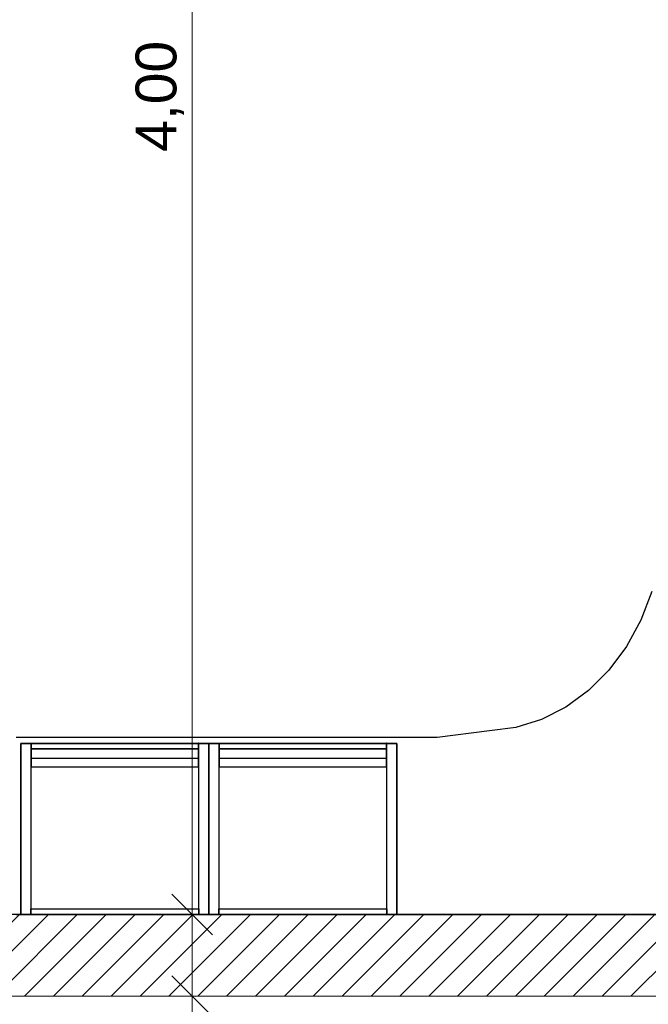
# Model space of a CAD drawing. Header units: millimetres. Extents: x -13189488 to -13176600, y -33161 to -25515.
# Tile 3 of 28: x -13188293 to -13186754, y -31925 to -29512. Entities that reach past the tile are written whole.
import ezdxf

# ---------------------------------------------------------------- set-up
doc = ezdxf.new("R2010")
doc.units = ezdxf.units.MM
doc.header["$MEASUREMENT"] = 0
for name, color, linetype in [('0._RDC (82)_1_0', 7, 'Continuous'), ('0._RDC (82)_1_AAG constr dalles', 7, 'Continuous'), ('0._RDC (82)_1_BQN 2 COTATIONS PC', 7, 'Continuous')]:
    doc.layers.add(name, color=color, linetype=linetype)
doc.styles.add('STYLE_GENERE_1', font='txt')

msp = doc.modelspace()

# ---------------------------------------------------------------- hatches: boundary and pattern name
at = {"layer": '0._RDC (82)_1_0', "linetype": 'Continuous', "lineweight": 0, "true_color": 0x191919}
h = msp.add_hatch(dxfattribs=at)
h.set_pattern_fill('Brique_1_0001', color=250, style=0, pattern_type=2)
h.set_pattern_definition([(45, (-12771109.29, 503849.215), (-35.355339, 35.355339), [])])
h.paths.add_polyline_path([(-13185899.6, -31704.9), (-13189063, -31704.9), (-13189063, -31904.9), (-13185899.6, -31904.9)])

# ---------------------------------------------------------------- linework, layer by layer
at = {"layer": '0._RDC (82)_1_0', "color": 7, "linetype": 'Continuous', "lineweight": 30}
for p, q in [((-13186772.3, -30983.9), (-13186807.7, -31048.6)), ((-13186807.7, -31048.6), (-13186850.7, -31106.5)), ((-13186850.7, -31106.5), (-13186900.5, -31156.1)), ((-13186900.5, -31156.1), (-13186955.8, -31196.6)), ((-13186955.8, -31196.6), (-13187015.5, -31226.9)), ((-13187015.5, -31226.9), (-13187078.3, -31246.4)), ((-13187142.9, -31254.7), (-13187271.5, -31271.3)), ((-13187078.3, -31246.4), (-13187142.9, -31254.7)), ((-13187271.5, -31271.3), (-13188302.4, -31271.3))]:
    msp.add_line(p, q, dxfattribs=at)
at = {"layer": '0._RDC (82)_1_0', "color": 7, "linetype": 'Continuous', "lineweight": 30, "flags": 128}
for points in [[(-13186745.2, -30913.7), (-13186772.3, -30983.9), (-13186807.7, -31048.6), (-13186850.7, -31106.5), (-13186900.5, -31156.1), (-13186955.8, -31196.6), (-13187015.5, -31226.9), (-13187078.3, -31246.4), (-13187142.9, -31254.7), (-13187271.5, -31271.3), (-13188302.4, -31271.3)], [(-13186745.2, -30913.7), (-13186772.3, -30983.9), (-13186807.7, -31048.6), (-13186850.7, -31106.5), (-13186900.5, -31156.1), (-13186955.8, -31196.6), (-13187015.5, -31226.9), (-13187078.3, -31246.4), (-13187142.9, -31254.7), (-13187271.5, -31271.3), (-13188302.4, -31271.3)], [(-13188290.9, -31704.9), (-13188290.9, -31285.6)], [(-13188290.9, -31285.6), (-13188266.5, -31285.6)], [(-13188290.9, -31285.6), (-13188290.9, -31704.9)], [(-13187830.4, -31285.6), (-13188290.9, -31285.6)], [(-13188290.9, -31285.6), (-13188290.9, -31704.9)], [(-13187830.4, -31285.6), (-13188290.9, -31285.6)], [(-13188266.5, -31285.6), (-13188266.5, -31704.9)], [(-13188266.5, -31285.6), (-13188265.3, -31285.6)], [(-13188266.5, -31285.6), (-13188265.3, -31285.6)], [(-13188266.5, -31285.6), (-13188265.3, -31285.6)], [(-13188266.5, -31285.6), (-13188265.3, -31285.6)], [(-13188266.5, -31285.6), (-13188265.3, -31285.6)], [(-13188265.3, -31299.3), (-13188265.3, -31284.9)], [(-13188265.3, -31284.9), (-13187855.9, -31284.9)], [(-13188265.3, -31284.9), (-13188265.3, -31299.3)], [(-13188265.3, -31284.9), (-13187855.9, -31284.9)], [(-13188265.3, -31285.6), (-13188265.3, -31321.7), (-13188265.3, -31343.4)], [(-13188265.3, -31285.6), (-13187855.9, -31285.6)], [(-13188265.3, -31285.6), (-13188265.3, -31321.7), (-13188265.3, -31343.4)], [(-13188265.3, -31285.6), (-13187855.9, -31285.6)], [(-13188265.3, -31285.6), (-13188265.3, -31321.7), (-13188265.3, -31343.4)], [(-13188265.3, -31285.6), (-13187855.9, -31285.6)], [(-13187855.9, -31284.9), (-13187855.9, -31299.3)], [(-13187855.9, -31284.9), (-13187855.9, -31299.3)], [(-13187854.7, -31284.9), (-13187855.9, -31284.9)], [(-13187855.9, -31343.4), (-13187855.9, -31321.7), (-13187855.9, -31285.6)], [(-13187855.9, -31285.6), (-13187854.7, -31285.6)], [(-13187855.9, -31343.4), (-13187855.9, -31321.7), (-13187855.9, -31285.6)], [(-13187855.9, -31285.6), (-13187854.7, -31285.6)], [(-13187855.9, -31285.6), (-13187854.7, -31285.6)], [(-13187855.9, -31285.6), (-13187854.7, -31285.6)], [(-13187855.9, -31343.4), (-13187855.9, -31321.7), (-13187855.9, -31285.6)], [(-13187855.9, -31285.6), (-13187854.7, -31285.6)], [(-13187854.7, -31704.9), (-13187854.7, -31285.6)], [(-13187854.7, -31285.6), (-13187830.4, -31285.6)], [(-13187830.4, -31704.9), (-13187830.4, -31285.6)], [(-13187830.4, -31285.6), (-13187806, -31285.6)], [(-13187830.4, -31285.6), (-13187830.4, -31704.9)], [(-13187369.9, -31285.6), (-13187830.4, -31285.6)], [(-13187830.4, -31285.6), (-13187830.4, -31704.9)], [(-13187369.9, -31285.6), (-13187830.4, -31285.6)], [(-13187830.4, -31704.9), (-13187830.4, -31285.6)], [(-13187830.4, -31704.9), (-13187830.4, -31285.6)], [(-13187830.4, -31285.6), (-13187830.4, -31704.9)], [(-13187806, -31285.6), (-13187806, -31704.9)], [(-13187806, -31285.6), (-13187804.8, -31285.6)], [(-13187806, -31285.6), (-13187804.8, -31285.6)], [(-13187806, -31285.6), (-13187804.8, -31285.6)], [(-13187806, -31285.6), (-13187804.8, -31285.6)], [(-13187806, -31285.6), (-13187804.8, -31285.6)], [(-13187804.8, -31299.3), (-13187804.8, -31284.9)], [(-13187804.8, -31284.9), (-13187395.4, -31284.9)], [(-13187804.8, -31284.9), (-13187804.8, -31299.3)], [(-13187804.8, -31284.9), (-13187395.4, -31284.9)], [(-13187804.8, -31285.6), (-13187804.8, -31321.7), (-13187804.8, -31343.4)], [(-13187804.8, -31285.6), (-13187395.4, -31285.6)], [(-13187804.8, -31285.6), (-13187804.8, -31321.7), (-13187804.8, -31343.4)], [(-13187804.8, -31285.6), (-13187395.4, -31285.6)], [(-13187804.8, -31285.6), (-13187804.8, -31321.7), (-13187804.8, -31343.4)], [(-13187804.8, -31285.6), (-13187395.4, -31285.6)], [(-13187395.4, -31284.9), (-13187395.4, -31299.3)], [(-13187395.4, -31284.9), (-13187395.4, -31299.3)], [(-13187394.2, -31284.9), (-13187395.4, -31284.9)], [(-13187395.4, -31343.4), (-13187395.4, -31321.7), (-13187395.4, -31285.6)], [(-13187395.4, -31285.6), (-13187394.2, -31285.6)], [(-13187395.4, -31343.4), (-13187395.4, -31321.7), (-13187395.4, -31285.6)], [(-13187395.4, -31285.6), (-13187394.2, -31285.6)], [(-13187395.4, -31343.4), (-13187395.4, -31321.7), (-13187395.4, -31285.6)], [(-13187395.4, -31285.6), (-13187394.2, -31285.6)], [(-13187395.4, -31285.6), (-13187394.2, -31285.6)], [(-13187395.4, -31285.6), (-13187394.2, -31285.6)], [(-13187394.2, -31704.9), (-13187394.2, -31285.6)], [(-13187394.2, -31285.6), (-13187369.9, -31285.6)], [(-13187369.9, -31704.9), (-13187369.9, -31285.6)], [(-13187369.9, -31704.9), (-13187369.9, -31285.6)], [(-13187369.9, -31285.6), (-13187369.9, -31704.9)], [(-13187855.9, -31299.3), (-13188265.3, -31299.3)], [(-13188265.3, -31299.3), (-13187855.9, -31299.3)], [(-13187395.4, -31299.3), (-13187804.8, -31299.3)], [(-13187804.8, -31299.3), (-13187395.4, -31299.3)], [(-13188265.3, -31321.7), (-13187855.9, -31321.7)], [(-13188265.3, -31321.7), (-13187855.9, -31321.7)], [(-13188265.3, -31321.7), (-13187855.9, -31321.7)], [(-13187804.8, -31321.7), (-13187395.4, -31321.7)], [(-13187804.8, -31321.7), (-13187395.4, -31321.7)], [(-13187804.8, -31321.7), (-13187395.4, -31321.7)], [(-13188265.3, -31343.4), (-13187855.9, -31343.4)], [(-13188265.3, -31343.4), (-13187855.9, -31343.4)], [(-13188265.3, -31343.4), (-13187855.9, -31343.4)], [(-13187804.8, -31343.4), (-13187395.4, -31343.4)], [(-13187804.8, -31343.4), (-13187395.4, -31343.4)], [(-13187804.8, -31343.4), (-13187395.4, -31343.4)], [(-13188266.5, -31691.1), (-13187854.7, -31691.1)], [(-13188266.5, -31704.9), (-13188266.5, -31691.1)], [(-13187854.7, -31691.1), (-13187854.7, -31704.9)], [(-13187806, -31691.1), (-13187394.2, -31691.1)], [(-13187806, -31704.9), (-13187806, -31691.1)], [(-13187394.2, -31691.1), (-13187394.2, -31704.9)], [(-13185899.6, -31704.9), (-13189063, -31704.9)], [(-13188302.4, -31704.9), (-13186452.7, -31704.9)], [(-13188302.4, -31704.9), (-13186452.7, -31704.9)], [(-13188266.5, -31704.9), (-13188290.9, -31704.9)], [(-13188290.9, -31704.9), (-13187830.4, -31704.9)], [(-13188290.9, -31704.9), (-13187830.4, -31704.9)], [(-13187854.7, -31704.9), (-13188266.5, -31704.9)], [(-13187830.4, -31704.9), (-13187854.7, -31704.9)], [(-13187806, -31704.9), (-13187830.4, -31704.9)], [(-13187830.4, -31704.9), (-13187369.9, -31704.9)], [(-13187830.4, -31704.9), (-13187369.9, -31704.9)], [(-13187394.2, -31704.9), (-13187806, -31704.9)], [(-13187369.9, -31704.9), (-13187394.2, -31704.9)]]:
    msp.add_lwpolyline(points, dxfattribs=at)
at = {"layer": '0._RDC (82)_1_0', "color": 250, "linetype": 'Continuous', "lineweight": 0, "true_color": 0x191919, "flags": 128}
msp.add_lwpolyline([(-13189063, -31904.9), (-13185899.6, -31904.9)], dxfattribs=at)
at = {"layer": '0._RDC (82)_1_AAG constr dalles', "color": 250, "linetype": 'Continuous', "lineweight": 0, "true_color": 0x191919, "flags": 128}
for points in [[(-13188903, -27704.9), (-13188903, -31704.9), (-13178910.6, -31704.9), (-13178910.6, -29704.9), (-13177110.6, -29704.9), (-13177110.6, -27704.9)], [(-13177110.6, -27704.9), (-13177110.6, -29704.9), (-13178910.6, -29704.9), (-13178910.6, -31704.9), (-13183399.6, -31704.9), (-13183399.6, -31904.9), (-13185899.6, -31904.9), (-13185899.6, -31704.9), (-13188903, -31704.9), (-13188903, -27704.9)], [(-13188903, -31904.9), (-13188903, -33161.4), (-13176600.1, -33161.4), (-13176600.1, -31904.9), (-13177110.6, -31904.9), (-13177110.6, -29904.9), (-13178710.6, -29904.9), (-13178710.6, -31904.9)]]:
    msp.add_lwpolyline(points, close=True, dxfattribs=at)
at = {"layer": '0._RDC (82)_1_BQN 2 COTATIONS PC', "color": 250, "linetype": 'Continuous', "lineweight": 0, "true_color": 0x191919}
for p, q in [((-13187871.1, -31704.9), (-13187871.1, -27704.9)), ((-13187921.1, -31654.9), (-13187821.1, -31754.9)), ((-13187777.4, -31704.9), (-13187964.9, -31704.9)), ((-13187871.1, -31904.9), (-13187871.1, -31704.9)), ((-13187921.1, -31854.9), (-13187821.1, -31954.9)), ((-13187777.4, -31904.9), (-13187964.9, -31904.9)), ((-13187871.1, -31979.9), (-13187871.1, -31904.9))]:
    msp.add_line(p, q, dxfattribs=at)

# ---------------------------------------------------------------- texts
at = {"layer": '0._RDC (82)_1_BQN 2 COTATIONS PC', "color": 250, "linetype": 'Continuous', "lineweight": 0, "true_color": 0x191919, "insert": (-13187891.1, -29836.1), "char_height": 100, "width": 262.501, "attachment_point": 7, "rotation": 90, "style": 'STYLE_GENERE_1'}
msp.add_mtext('\\A1;{\\pql;\\fArial Unicode MS|b0|i0|c0|p0;\\W1.000000;4,00}', dxfattribs=at)

doc.saveas('drawing.dxf')
